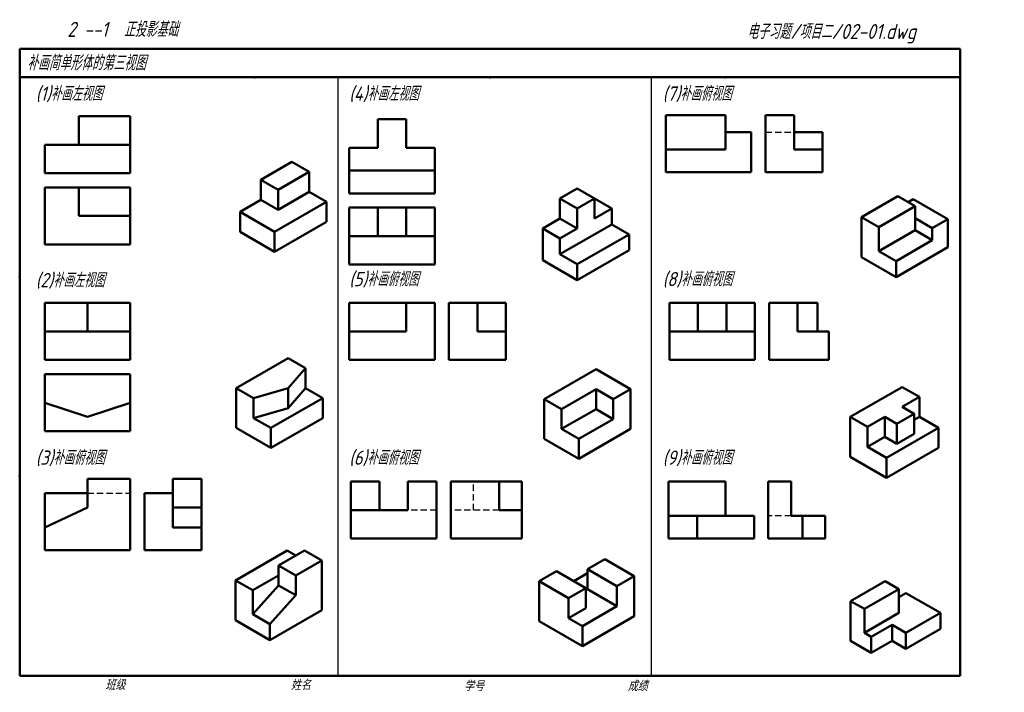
# Model space of a CAD drawing. Header units: millimetres. Extents: x 79 to 424, y 66 to 302.
import ezdxf

# ---------------------------------------------------------------- set-up
doc = ezdxf.new("R2010")
doc.units = ezdxf.units.MM
doc.header["$LTSCALE"] = 0.7
doc.linetypes.add('DASHED2', pattern=[9.525, 6.35, -3.175])
for name, color, linetype, lineweight in [('文字层', 227, 'Continuous', 20), ('粗实线层', 7, 'Continuous', 50), ('虚线层', 2, 'DASHED2', 25)]:
    doc.layers.add(name, color=color, linetype=linetype, lineweight=lineweight)
doc.layers.add('细实线层', color=7, linetype='Continuous')
doc.styles.add('工程字体（斜）', font='gbeitc.shx', dxfattribs={"bigfont": 'gbcbig.shx'})
doc.styles.add('工程斜体', font='gbeitc.shx', dxfattribs={"bigfont": 'gbcbig.shx'})

msp = doc.modelspace()

# ---------------------------------------------------------------- linework, layer by layer
at = {"layer": '粗实线层', "color": 7, "ltscale": 0.5}
for p, q in [((408.91, 292.03), (78.91, 292.03)), ((408.91, 282.03), (408.91, 292.03)), ((408.91, 282.03), (78.91, 282.03)), ((408.91, 72.03), (408.91, 282.03)), ((117.7, 268.35), (99.7, 268.35)), ((99.7, 268.35), (99.7, 258.35)), ((117.7, 248.35), (117.7, 268.35)), ((214.54, 267.28), (204.54, 267.28)), ((204.54, 267.28), (204.54, 257.28)), ((214.54, 257.28), (214.54, 267.28)), ((326.62, 268.7), (305.62, 268.7)), ((305.62, 268.7), (305.62, 248.7)), ((326.62, 268.7), (326.62, 256.7)), ((340.62, 248.7), (340.62, 268.7)), ((350.62, 268.7), (340.62, 268.7)), ((350.62, 256.7), (350.62, 268.7)), ((335.62, 262.7), (326.62, 262.7)), ((335.62, 248.7), (335.62, 262.7)), ((360.62, 262.7), (350.62, 262.7)), ((360.62, 248.7), (360.62, 262.7)), ((87.7, 248.35), (87.7, 258.35)), ((87.7, 258.35), (117.7, 258.35)), ((204.54, 257.28), (194.54, 257.28)), ((194.54, 257.28), (194.54, 241.28)), ((224.54, 257.28), (214.54, 257.28)), ((224.54, 241.28), (224.54, 257.28)), ((326.62, 256.7), (305.62, 256.7)), ((350.62, 256.7), (360.62, 256.7)), ((174.42, 252.31), (163.51, 246.01)), ((180.48, 248.81), (174.42, 252.31)), ((169.57, 242.51), (180.48, 248.81)), ((180.48, 241.81), (180.48, 248.81)), ((194.54, 249.28), (224.54, 249.28)), ((117.7, 248.35), (87.7, 248.35)), ((163.51, 246.01), (163.51, 239.01)), ((169.57, 242.51), (163.51, 246.01)), ((305.62, 248.7), (335.62, 248.7)), ((340.62, 248.7), (360.62, 248.7)), ((117.7, 243.35), (87.7, 243.35)), ((87.7, 243.35), (87.7, 223.35)), ((99.7, 233.35), (99.7, 243.35)), ((117.7, 223.35), (117.7, 243.35)), ((169.57, 242.51), (169.57, 235.51)), ((268.5, 239.5), (274.56, 243)), ((274.56, 243), (280.63, 239.5)), ((156.24, 234.81), (163.51, 239.01)), ((163.51, 239.01), (169.57, 235.51)), ((169.57, 235.51), (180.48, 241.81)), ((180.48, 241.81), (186.55, 238.31)), ((194.54, 241.28), (224.54, 241.28)), ((268.5, 232.5), (268.5, 239.5)), ((268.5, 239.5), (274.56, 236)), ((274.56, 236), (280.63, 239.5)), ((274.56, 236), (280.63, 239.5)), ((280.63, 239.5), (280.63, 232.5)), ((286.69, 236), (280.63, 239.5)), ((374.29, 232.94), (387.02, 240.29)), ((387.02, 240.29), (393.09, 236.79)), ((392.48, 239.24), (390.66, 238.19)), ((404.61, 232.24), (392.48, 239.24)), ((168.36, 227.81), (186.55, 238.31)), ((186.55, 231.31), (186.55, 238.31)), ((194.54, 236.28), (224.54, 236.28)), ((194.54, 216.28), (194.54, 236.28)), ((204.54, 236.28), (204.54, 226.28)), ((214.54, 236.28), (214.54, 226.28)), ((224.54, 236.28), (224.54, 216.28)), ((274.56, 229), (274.56, 236)), ((280.63, 232.5), (286.69, 236)), ((286.69, 236), (286.69, 230.4)), ((393.09, 236.79), (380.36, 229.44)), ((393.09, 236.79), (393.09, 228.39)), ((117.7, 233.35), (99.7, 233.35)), ((156.24, 227.81), (156.24, 234.81)), ((168.36, 227.81), (156.24, 234.81)), ((262.44, 229), (268.5, 232.5)), ((374.29, 218.94), (374.29, 232.94)), ((374.29, 232.94), (380.36, 229.44)), ((399.15, 229.09), (393.09, 232.59)), ((404.61, 232.24), (399.15, 229.09)), ((404.61, 222.44), (404.61, 232.24)), ((186.55, 231.31), (168.36, 220.81)), ((262.44, 217.8), (262.44, 229)), ((262.44, 229), (268.5, 225.5)), ((268.5, 219.9), (286.69, 230.4)), ((268.5, 225.5), (274.56, 229)), ((292.75, 226.9), (286.69, 230.4)), ((380.36, 229.44), (380.36, 221.04)), ((393.09, 228.39), (380.36, 221.04)), ((399.15, 224.89), (393.09, 228.39)), ((399.15, 229.09), (399.15, 224.89)), ((168.36, 220.81), (156.24, 227.81)), ((168.36, 220.81), (168.36, 227.81)), ((224.54, 226.28), (194.54, 226.28)), ((268.5, 225.5), (268.5, 219.9)), ((274.56, 216.4), (292.75, 226.9)), ((292.75, 221.3), (292.75, 226.9)), ((399.15, 224.89), (386.42, 217.54)), ((87.7, 223.35), (117.7, 223.35)), ((292.75, 221.3), (274.56, 210.8)), ((386.42, 211.94), (404.61, 222.44)), ((274.56, 210.8), (262.44, 217.8)), ((274.56, 216.4), (268.5, 219.9)), ((386.42, 211.94), (374.29, 218.94)), ((380.36, 221.04), (386.42, 217.54)), ((224.54, 216.28), (194.54, 216.28)), ((274.56, 210.8), (274.56, 216.4)), ((386.42, 217.54), (386.42, 211.94)), ((117.7, 202.84), (87.7, 202.84)), ((87.7, 182.84), (87.7, 202.84)), ((102.7, 202.84), (102.7, 192.84)), ((117.7, 182.84), (117.7, 202.84)), ((214.54, 202.84), (194.54, 202.84)), ((194.54, 202.84), (194.54, 192.84)), ((224.54, 202.84), (214.54, 202.84)), ((214.54, 202.84), (214.54, 192.84)), ((224.54, 182.84), (224.54, 202.84)), ((229.54, 182.84), (229.54, 202.84)), ((249.54, 202.84), (229.54, 202.84)), ((239.54, 192.84), (239.54, 202.84)), ((249.54, 182.84), (249.54, 202.84)), ((336.88, 202.84), (306.88, 202.84)), ((306.88, 202.84), (306.88, 182.84)), ((316.88, 202.84), (316.88, 192.84)), ((326.88, 202.84), (326.88, 192.84)), ((336.88, 182.84), (336.88, 202.84)), ((341.88, 182.84), (341.88, 202.84)), ((358.88, 202.84), (341.88, 202.84)), ((351.88, 192.84), (351.88, 202.84)), ((358.88, 202.84), (358.88, 192.84)), ((87.7, 192.84), (117.7, 192.84)), ((194.54, 182.84), (194.54, 192.84)), ((214.54, 192.84), (194.54, 192.84)), ((249.54, 192.84), (239.54, 192.84)), ((336.88, 192.84), (306.88, 192.84)), ((362.88, 192.84), (351.88, 192.84)), ((362.88, 182.84), (362.88, 192.84)), ((154.92, 172.97), (173.1, 183.47)), ((173.1, 183.47), (179.16, 179.97)), ((117.7, 182.84), (87.7, 182.84)), ((173.1, 172.97), (179.16, 179.97)), ((179.16, 179.97), (179.16, 172.97)), ((194.54, 182.84), (224.54, 182.84)), ((229.54, 182.84), (249.54, 182.84)), ((306.88, 182.84), (336.88, 182.84)), ((341.88, 182.84), (362.88, 182.84)), ((117.7, 177.84), (87.7, 177.84)), ((87.7, 177.84), (87.7, 157.84)), ((117.7, 157.84), (117.7, 177.84)), ((281.14, 179.62), (262.95, 169.12)), ((293.26, 172.62), (281.14, 179.62)), ((154.92, 158.97), (154.92, 172.97)), ((154.92, 172.97), (160.98, 169.47)), ((173.1, 172.97), (160.98, 169.47)), ((173.1, 165.97), (179.16, 172.97)), ((173.1, 172.97), (173.1, 165.97)), ((179.16, 172.97), (185.23, 169.47)), ((388.56, 173.35), (370.37, 162.85)), ((394.62, 169.85), (388.56, 173.35)), ((160.98, 169.47), (160.98, 162.47)), ((167.04, 158.97), (185.23, 169.47)), ((185.23, 162.47), (185.23, 169.47)), ((269.01, 165.62), (281.14, 172.62)), ((281.14, 172.62), (287.2, 169.12)), ((281.14, 172.62), (281.14, 165.62)), ((287.2, 169.12), (293.26, 172.62)), ((293.26, 158.62), (293.26, 172.62)), ((388.56, 166.35), (394.62, 169.85)), ((394.62, 169.85), (394.62, 162.85)), ((102.7, 162.84), (87.7, 167.84)), ((102.7, 162.84), (117.7, 167.84)), ((173.1, 165.97), (160.98, 162.47)), ((262.95, 155.12), (262.95, 169.12)), ((262.95, 169.12), (269.01, 165.62)), ((287.2, 162.12), (287.2, 169.12)), ((392.8, 163.9), (388.56, 166.35)), ((167.04, 158.97), (160.98, 162.47)), ((185.23, 162.47), (167.04, 151.97)), ((269.01, 165.62), (269.01, 158.62)), ((281.14, 165.62), (269.01, 158.62)), ((281.14, 165.62), (287.2, 162.12)), ((370.37, 148.85), (370.37, 162.85)), ((370.37, 162.85), (376.43, 159.35)), ((376.43, 159.35), (382.5, 162.85)), ((382.5, 162.85), (386.74, 160.4)), ((382.5, 162.85), (382.5, 155.85)), ((386.74, 160.4), (392.8, 163.9)), ((392.8, 156.9), (392.8, 163.9)), ((394.62, 162.85), (392.8, 161.8)), ((394.62, 162.85), (401.29, 159)), ((167.04, 151.97), (154.92, 158.97)), ((167.04, 151.97), (167.04, 158.97)), ((275.07, 155.12), (287.2, 162.12)), ((376.43, 159.35), (376.43, 152.35)), ((401.29, 159), (383.1, 148.5)), ((386.74, 160.4), (386.74, 153.4)), ((401.29, 152), (401.29, 159)), ((87.7, 157.84), (117.7, 157.84)), ((269.01, 158.62), (275.07, 155.12)), ((293.26, 158.62), (275.07, 148.12)), ((382.5, 155.85), (376.43, 152.35)), ((382.5, 155.85), (386.74, 153.4)), ((386.74, 153.4), (392.8, 156.9)), ((275.07, 148.12), (262.95, 155.12)), ((275.07, 148.12), (275.07, 155.12)), ((376.43, 152.35), (383.1, 148.5)), ((383.1, 141.5), (370.37, 148.85)), ((383.1, 141.5), (401.29, 152)), ((383.1, 148.5), (383.1, 141.5)), ((117.7, 141.1), (102.7, 141.1)), ((102.7, 141.1), (102.7, 131.1)), ((117.7, 116.1), (117.7, 141.1)), ((142.7, 141.1), (132.7, 141.1)), ((132.7, 141.1), (132.7, 124.1)), ((142.7, 116.1), (142.7, 141.1)), ((195.15, 120.2), (195.15, 140.2)), ((195.15, 140.2), (205.15, 140.2)), ((205.15, 130.2), (205.15, 140.2)), ((215.15, 140.2), (225.15, 140.2)), ((215.15, 130.2), (215.15, 140.2)), ((225.15, 120.2), (225.15, 140.2)), ((230.15, 120.2), (230.15, 140.2)), ((255.15, 140.2), (230.15, 140.2)), ((247.15, 130.2), (247.15, 140.2)), ((255.15, 120.2), (255.15, 140.2)), ((326.58, 140.2), (306.58, 140.2)), ((306.58, 140.2), (306.58, 120.2)), ((326.58, 128.2), (326.58, 140.2)), ((341.58, 120.2), (341.58, 140.2)), ((341.58, 140.2), (349.58, 140.2)), ((349.58, 140.2), (349.58, 128.2)), ((102.7, 136.1), (87.7, 136.1)), ((87.7, 116.1), (87.7, 136.1)), ((122.7, 116.1), (122.7, 136.1)), ((122.7, 136.1), (132.7, 136.1)), ((87.7, 124.1), (102.7, 131.1)), ((132.7, 131.1), (142.7, 131.1)), ((215.15, 130.2), (195.15, 130.2)), ((247.15, 130.2), (255.15, 130.2)), ((336.58, 128.2), (306.58, 128.2)), ((316.58, 128.2), (316.58, 120.2)), ((336.58, 120.2), (336.58, 128.2)), ((361.58, 128.2), (349.58, 128.2)), ((353.58, 120.2), (353.58, 128.2)), ((361.58, 120.2), (361.58, 128.2)), ((87.7, 116.1), (87.7, 124.1)), ((132.7, 124.1), (142.7, 124.1)), ((195.15, 120.2), (225.15, 120.2)), ((230.15, 120.2), (255.15, 120.2)), ((306.58, 120.2), (336.58, 120.2)), ((341.58, 120.2), (361.58, 120.2)), ((117.7, 116.1), (87.7, 116.1)), ((122.7, 116.1), (142.7, 116.1)), ((154.61, 105.52), (172.8, 116.02)), ((178.86, 116.02), (169.77, 110.77)), ((172.8, 116.02), (175.83, 114.27)), ((184.92, 112.52), (178.86, 116.02)), ((169.77, 110.77), (169.77, 103.77)), ((175.83, 107.27), (169.77, 110.77)), ((184.92, 112.52), (175.83, 107.27)), ((184.92, 95.02), (184.92, 112.52)), ((284.23, 112.92), (278.17, 109.42)), ((294.54, 106.97), (284.23, 112.92)), ((160.67, 102.02), (169.77, 107.27)), ((175.83, 107.27), (175.83, 100.27)), ((261.19, 105.22), (267.26, 108.72)), ((267.26, 108.72), (277.56, 102.77)), ((278.17, 108.02), (273.32, 105.22)), ((278.17, 109.42), (288.47, 103.47)), ((278.17, 109.42), (278.17, 102.42)), ((154.61, 91.52), (154.61, 105.52)), ((154.61, 105.52), (160.67, 102.02)), ((160.67, 93.62), (169.77, 103.77)), ((175.83, 100.27), (169.77, 103.77)), ((261.19, 91.22), (261.19, 105.22)), ((261.19, 105.22), (271.5, 99.27)), ((288.47, 103.47), (294.54, 106.97)), ((294.54, 92.97), (294.54, 106.97)), ((370.45, 98.27), (382.57, 105.27)), ((382.57, 105.27), (387.42, 102.47)), ((160.67, 102.02), (160.67, 93.62)), ((166.74, 90.12), (175.83, 100.27)), ((277.56, 102.77), (271.5, 99.27)), ((277.56, 102.77), (277.56, 95.77)), ((288.47, 96.47), (278.17, 102.42)), ((288.47, 96.47), (288.47, 103.47)), ((387.42, 102.47), (375.3, 95.47)), ((387.42, 102.47), (387.42, 94.07)), ((389.85, 101.07), (387.42, 99.67)), ((401.97, 94.07), (389.85, 101.07)), ((271.5, 99.27), (271.5, 92.27)), ((370.45, 84.27), (370.45, 98.27)), ((370.45, 98.27), (375.3, 95.47)), ((166.74, 90.12), (160.67, 93.62)), ((184.92, 95.02), (166.74, 84.52)), ((277.56, 95.77), (271.5, 92.27)), ((276.35, 89.47), (288.47, 96.47)), ((375.3, 95.47), (375.3, 87.07)), ((387.42, 94.07), (375.3, 87.07)), ((401.97, 94.07), (389.85, 87.07)), ((401.97, 88.47), (401.97, 94.07)), ((166.74, 84.52), (154.61, 91.52)), ((166.74, 84.52), (166.74, 90.12)), ((276.35, 82.47), (261.19, 91.22)), ((271.5, 92.27), (276.35, 89.47)), ((294.54, 92.97), (276.35, 82.47)), ((385, 89.87), (377.72, 85.67)), ((389.85, 87.07), (385, 89.87)), ((385, 84.27), (385, 89.87)), ((276.35, 82.47), (276.35, 89.47)), ((375.3, 87.07), (377.72, 85.67)), ((389.85, 81.47), (401.97, 88.47)), ((389.85, 87.07), (389.85, 81.47)), ((377.72, 80.07), (370.45, 84.27)), ((377.72, 85.67), (377.72, 80.07)), ((377.72, 80.07), (385, 84.27)), ((385, 84.27), (389.85, 81.47)), ((78.91, 72.03), (408.91, 72.03))]:
    msp.add_line(p, q, dxfattribs=at)
at = {"layer": '粗实线层', "ltscale": 0.5}
for p, q in [((78.91, 292.03), (78.91, 282.03)), ((78.91, 282.03), (78.91, 72.03))]:
    msp.add_line(p, q, dxfattribs=at)
at = {"layer": '粗实线层'}
msp.add_line((268.5, 232.5), (274.56, 229), dxfattribs=at)
at = {"layer": '粗实线层', "color": 7}
for p in [(161.41, 282.03), (243.91, 282.03), (326.41, 282.03)]:
    msp.add_point(p, dxfattribs=at)
at = {"layer": '粗实线层'}
for p in [(78.91, 212.03), (78.91, 142.03)]:
    msp.add_point(p, dxfattribs=at)
at = {"layer": '细实线层', "color": 7, "ltscale": 0.5}
for p, q in [((190.49, 282.03), (190.49, 72.03)), ((300.49, 282.03), (300.49, 72.03))]:
    msp.add_line(p, q, dxfattribs=at)
at = {"layer": '细实线层'}
for p in [(78.91, 212.03), (78.91, 142.03)]:
    msp.add_point(p, dxfattribs=at)
at = {"layer": '虚线层', "color": 7, "ltscale": 0.5}
for p, q in [((340.62, 262.7), (350.62, 262.7)), ((238.15, 130.2), (238.15, 140.2)), ((102.7, 136.1), (117.7, 136.1)), ((225.15, 130.2), (215.15, 130.2)), ((247.15, 130.2), (230.15, 130.2)), ((349.58, 128.2), (341.58, 128.2))]:
    msp.add_line(p, q, dxfattribs=at)

# ---------------------------------------------------------------- texts
at = {"layer": '文字层', "color": 7, "style": '工程字体（斜）'}
for s, p in [('班级', (108.94, 67.06)), ('姓名', (174.03, 67.04)), ('学号', (234.8, 66.66)), ('成绩', (292.23, 66.66))]:
    msp.add_text(s, height=3.5, dxfattribs=at).set_placement(p)
at = {"layer": '细实线层', "color": 7, "ltscale": 0.5}
for s, height, style, p in [('    2 --1  正投影基础  ', 5.25, '工程字体（斜）', (84.19, 296.2)), ('电子习题/项目二/02-01.dwg', 5.25, '工程字体（斜）', (334.15, 295.46)), ('补画简单形体的第三视图', 5.25, '工程字体（斜）', (81.5, 284.46)), ('(1)补画左视图', 5, '工程斜体', (84.53, 273.78)), ('(4)补画左视图', 5, '工程斜体', (194.53, 273.78)), ('(7)补画俯视图', 5, '工程斜体', (304.53, 273.78)), ('(5)补画俯视图', 5, '工程斜体', (194.53, 208.72)), ('(8)补画俯视图', 5, '工程斜体', (304.53, 208.72)), ('(2)补画左视图', 5, '工程斜体', (84.53, 208.35)), ('(3)补画俯视图', 5, '工程斜体', (84.53, 146.07)), ('(6)补画俯视图', 5, '工程斜体', (194.53, 146.07)), ('(9)补画俯视图', 5, '工程斜体', (304.53, 146.07))]:
    msp.add_text(s, height=height, dxfattribs=dict(at, style=style)).set_placement(p)

doc.saveas('drawing.dxf')
